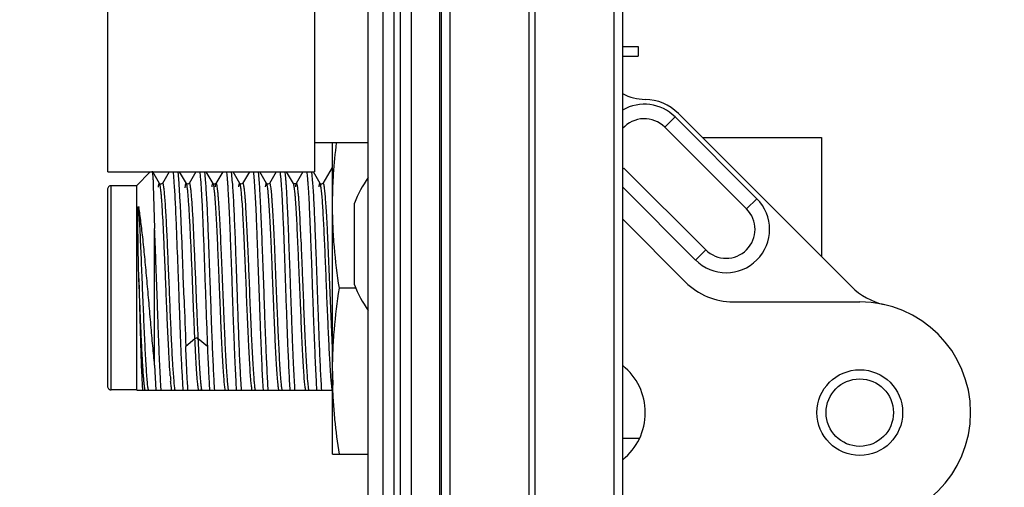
# Model space of a CAD drawing. Header units: inches. Extents: x 0.2 to 16.8, y 0.2 to 10.8.
# Tile 15 of 20: x 10.207 to 11.229, y 6.556 to 7.041. Entities that reach past the tile are written whole.
import ezdxf

# ---------------------------------------------------------------- set-up
doc = ezdxf.new("R2010")
doc.units = ezdxf.units.IN
doc.header["$LTSCALE"] = 0.935
doc.header["$MEASUREMENT"] = 0
doc.layers.get('0').update_dxf_attribs({"linetype": 'CONTINUOUS'})
doc.layers.add('DIMENSIONS', color=7, linetype='CONTINUOUS')
doc.styles.get("Standard").update_dxf_attribs({"font": 'txt', "width": 0.8})
doc.dimstyles.new('DIMSTYLE_1', dxfattribs={"dimtxt": 0.125, "dimasz": 0.18, "dimexe": 0.18, "dimexo": 0.0625, "dimgap": 0.09, "dimtad": 0, "dimtih": 1, "dimtoh": 1, "dimdec": 3, "dimzin": 4, "dimdsep": 46, "dimtxsty": 'STANDARD', "dimblk": '_FILLED', "dimblk1": '_FILLED', "dimblk2": '_FILLED', "dimcen": 0.09, "dimadec": 0, "dimazin": 0, "dimtp": 0.01, "dimtm": 0.01, "dimtfac": 1, "dimtdec": 3, "dimtofl": 0, "dimtmove": 0, "dimatfit": 3, "dimldrblk": '_FILLED', "dimfxl": 1, "dimtolj": 1, "dimtzin": 4, "dimarcsym": 0})
doc.dimstyles.new('DIMSTYLE_2', dxfattribs={"dimtxt": 0.125, "dimasz": 0.18, "dimexe": 0.18, "dimexo": 0.0625, "dimgap": 0.09, "dimtad": 0, "dimtih": 1, "dimtoh": 1, "dimdec": 3, "dimzin": 4, "dimdsep": 46, "dimtxsty": 'STANDARD', "dimblk": '_FILLED', "dimblk1": '_FILLED', "dimblk2": '_FILLED', "dimcen": 0.09, "dimadec": 0, "dimazin": 0, "dimtp": 0.01, "dimtm": 0.01, "dimtfac": 1, "dimtdec": 3, "dimtofl": 0, "dimtmove": 0, "dimatfit": 3, "dimldrblk": '_FILLED', "dimfxl": 1, "dimtolj": 1, "dimtzin": 4, "dimarcsym": 0})

# ---------------------------------------------------------------- blocks, each defined once
blk = doc.blocks.new('*D24')
at = {"layer": 'DIMENSIONS', "color": 2, "linetype": 'CONTINUOUS'}
blk.add_line((9.4521, 6.3211), (9.4521, 8.8546), dxfattribs=at)
at = {"layer": 'DIMENSIONS', "color": 2, "linetype": 'CONTINUOUS', "insert": (9.3896, 8.9171), "char_height": 0.125, "width": 1.325, "attachment_point": 1, "rotation": 90, "line_spacing_factor": 0.9}
blk.add_mtext('1.231{\\Ftxt.shx;\\W1.000000;\\H0.125000; }[31.28]', dxfattribs=at)
blk = doc.blocks.new('_FILLED')
at = {"color": 0, "linetype": 'BYBLOCK'}
blk.add_solid([(0, 0), (-1, 0.1736), (-1, -0.1736)], dxfattribs=at)
blk = doc.blocks.new('*D28')
at = {"layer": 'DIMENSIONS', "color": 2, "linetype": 'CONTINUOUS'}
for p, q in [((10.6921, 8.4171), (12.3417, 8.4171)), ((12.2167, 8.4171), (12.2167, 6.0086)), ((12.2167, 3.3501), (12.2167, 5.7586)), ((10.6921, 3.3501), (12.3417, 3.3501))]:
    blk.add_line(p, q, dxfattribs=at)
at = {"layer": 'DIMENSIONS', "color": 2, "linetype": 'CONTINUOUS', "xscale": 0.18, "yscale": 0.18, "zscale": 0.18}
for p, rotation in [((12.2167, 8.4171), 90), ((12.2167, 3.3501), 270)]:
    blk.add_blockref('_FILLED', p, dxfattribs=dict(at, rotation=rotation))
at = {"layer": 'DIMENSIONS', "color": 2, "linetype": 'CONTINUOUS', "insert": (12.2167, 5.9461), "char_height": 0.125, "width": 1.325, "attachment_point": 2, "line_spacing_factor": 0.9}
blk.add_mtext('5.067{\\Ftxt.shx;\\W1.000000;\\H0.125000; }[128.7]', dxfattribs=at)

msp = doc.modelspace()

# ---------------------------------------------------------------- linework, layer by layer
at = {"color": 9, "linetype": 'CONTINUOUS'}
for p, q in [((10.5956, 3.3501), (10.5956, 8.4171)), ((10.6016, 8.4171), (10.6016, 3.3501)), ((10.6136, 3.3501), (10.6136, 8.4171)), ((10.6428, 3.8151), (10.6428, 7.9556)), ((10.6535, 3.8851), (10.6535, 7.8851)), ((10.7354, 7.8851), (10.7354, 3.8851)), ((10.7417, 3.8851), (10.7417, 7.8851)), ((10.8236, 7.8851), (10.8236, 3.8851)), ((10.8763, 6.9298), (10.8869, 6.9404)), ((10.8326, 6.8861), (10.8339, 6.8874)), ((10.302, 6.6571), (10.302, 6.8691)), ((10.9718, 6.8556), (10.9612, 6.845)), ((10.9188, 6.8025), (10.9081, 6.7919)), ((10.3888, 6.7102), (10.3793, 6.7022)), ((10.4017, 6.7022), (10.3923, 6.7102))]:
    msp.add_line(p, q, dxfattribs=at)
at = {"color": 7, "linetype": 'CONTINUOUS'}
for p, q in [((10.5686, 3.3621), (10.5686, 8.4071)), ((10.5836, 8.3871), (10.5836, 3.3821)), ((10.6446, 3.8851), (10.6446, 7.8851)), ((10.8326, 3.8851), (10.8326, 7.8851)), ((10.2986, 6.8836), (10.2986, 7.1336)), ((10.513, 7.1336), (10.513, 6.8836)), ((10.8326, 7.0136), (10.8486, 7.0136)), ((10.8486, 7.0136), (10.8486, 7.0036)), ((10.8326, 7.0036), (10.8486, 7.0036)), ((10.8869, 6.9404), (10.9718, 6.8556)), ((11.0699, 6.7645), (10.8905, 6.944)), ((10.8763, 6.9298), (10.9612, 6.845)), ((10.9153, 6.9191), (11.039, 6.9191)), ((11.039, 6.9191), (11.039, 6.7954)), ((10.5686, 6.9136), (10.513, 6.9136)), ((10.5316, 6.5906), (10.5316, 6.9136)), ((10.5312, 6.8879), (10.5216, 6.8714)), ((10.5312, 6.8879), (10.5314, 6.8881)), ((10.9188, 6.8025), (10.8339, 6.8874)), ((10.2986, 6.8836), (10.513, 6.8836)), ((10.3425, 6.8836), (10.328, 6.8691)), ((10.3521, 6.8714), (10.3451, 6.8836)), ((10.362, 6.8836), (10.355, 6.8714)), ((10.3724, 6.8716), (10.3713, 6.8837)), ((10.3799, 6.8714), (10.3729, 6.8836)), ((10.3898, 6.8836), (10.3828, 6.8714)), ((10.4002, 6.8717), (10.3991, 6.8837)), ((10.4077, 6.8714), (10.4006, 6.8836)), ((10.4176, 6.8836), (10.4105, 6.8714)), ((10.4279, 6.8717), (10.4268, 6.8837)), ((10.4354, 6.8714), (10.4284, 6.8836)), ((10.4454, 6.8836), (10.4383, 6.8714)), ((10.4557, 6.8717), (10.4546, 6.8837)), ((10.4632, 6.8714), (10.4562, 6.8836)), ((10.4731, 6.8836), (10.4661, 6.8714)), ((10.491, 6.8714), (10.4839, 6.8836)), ((10.5009, 6.8836), (10.4938, 6.8714)), ((10.5112, 6.8717), (10.5102, 6.8835)), ((10.5188, 6.8714), (10.5117, 6.8836)), ((10.328, 6.8691), (10.302, 6.8691)), ((10.328, 6.8691), (10.328, 6.6571)), ((10.3456, 6.8697), (10.347, 6.8246)), ((10.3522, 6.8713), (10.3521, 6.8714)), ((10.3521, 6.8714), (10.3521, 6.8714)), ((10.3528, 6.8708), (10.3522, 6.8713)), ((10.355, 6.8714), (10.355, 6.8714)), ((10.3725, 6.8711), (10.3724, 6.8716)), ((10.3736, 6.852), (10.3725, 6.8711)), ((10.3799, 6.8714), (10.3799, 6.8714)), ((10.3806, 6.8688), (10.3799, 6.8714)), ((10.3828, 6.8714), (10.3828, 6.8714)), ((10.4002, 6.8711), (10.4002, 6.8717)), ((10.4077, 6.8713), (10.4077, 6.8714)), ((10.4077, 6.8714), (10.4077, 6.8714)), ((10.4084, 6.8708), (10.4077, 6.8713)), ((10.4105, 6.8714), (10.4105, 6.8714)), ((10.428, 6.8711), (10.4279, 6.8717)), ((10.4355, 6.8714), (10.4354, 6.8714)), ((10.4354, 6.8714), (10.4354, 6.8714)), ((10.4361, 6.8709), (10.4355, 6.8714)), ((10.4383, 6.8715), (10.4383, 6.8714)), ((10.4557, 6.8711), (10.4557, 6.8717)), ((10.4633, 6.8713), (10.4632, 6.8714)), ((10.4632, 6.8714), (10.4632, 6.8714)), ((10.4639, 6.8708), (10.4633, 6.8713)), ((10.4661, 6.8714), (10.4661, 6.8714)), ((10.491, 6.8713), (10.491, 6.8714)), ((10.4911, 6.8712), (10.491, 6.8713)), ((10.4939, 6.8714), (10.4938, 6.8714)), ((10.5113, 6.8711), (10.5112, 6.8717)), ((10.5188, 6.8713), (10.5188, 6.8714)), ((10.5188, 6.8714), (10.5188, 6.8714)), ((10.5195, 6.8708), (10.5188, 6.8713)), ((10.5216, 6.8714), (10.5216, 6.8714)), ((10.9081, 6.7919), (10.8326, 6.8675)), ((10.298, 6.8651), (10.298, 6.6611)), ((10.3682, 6.8523), (10.3684, 6.8492)), ((10.3737, 6.8494), (10.3736, 6.852)), ((10.5542, 6.7662), (10.5542, 6.851)), ((10.347, 6.6829), (10.347, 6.8246)), ((10.8978, 6.7691), (10.8326, 6.8343)), ((10.5266, 6.8153), (10.5263, 6.8219)), ((10.5316, 6.7005), (10.5266, 6.8153)), ((10.3713, 6.7751), (10.3714, 6.7732)), ((10.3714, 6.7732), (10.3716, 6.7654)), ((10.3775, 6.7512), (10.3766, 6.7753)), ((10.3716, 6.7654), (10.3721, 6.7531)), ((10.3721, 6.7531), (10.3721, 6.7511)), ((10.5558, 6.7626), (10.5387, 6.7626)), ((10.9473, 6.7486), (11.0786, 6.7486)), ((10.4849, 6.7058), (10.485, 6.7032)), ((10.347, 6.6829), (10.3484, 6.6568)), ((10.3671, 6.6664), (10.3659, 6.6828)), ((10.5303, 6.6663), (10.5291, 6.6827)), ((10.3751, 6.6772), (10.3762, 6.6572)), ((10.4238, 6.657), (10.4226, 6.6664)), ((10.5071, 6.657), (10.5059, 6.6665)), ((10.328, 6.6571), (10.302, 6.6571)), ((10.3284, 6.6568), (10.5314, 6.6568)), ((10.3762, 6.6572), (10.3762, 6.6568)), ((10.4317, 6.6571), (10.4318, 6.6568)), ((10.4595, 6.6572), (10.4595, 6.6568)), ((10.515, 6.6571), (10.5151, 6.6568)), ((10.8326, 6.6071), (10.8501, 6.6071)), ((10.5316, 6.5906), (10.5686, 6.5906))]:
    msp.add_line(p, q, dxfattribs=at)
for points in [[(10.355, 6.8714), (10.3549, 6.8713), (10.3535, 6.8707), (10.3528, 6.8708)], [(10.3828, 6.8714), (10.3827, 6.8714), (10.3817, 6.8707), (10.38, 6.8712), (10.3799, 6.8714)], [(10.4105, 6.8714), (10.4104, 6.8712), (10.409, 6.8706), (10.4084, 6.8708)], [(10.4383, 6.8715), (10.4382, 6.8713), (10.4367, 6.8707), (10.4361, 6.8709)], [(10.4661, 6.8714), (10.466, 6.8712), (10.4646, 6.8706), (10.4639, 6.8708)], [(10.4939, 6.8714), (10.4936, 6.8711), (10.4915, 6.8709), (10.4911, 6.8712)], [(10.5216, 6.8714), (10.5216, 6.8713), (10.5202, 6.8707), (10.5195, 6.8708)]]:
    msp.add_lwpolyline(points, dxfattribs=at)
for radius in [0.0445, 0.035]:
    msp.add_circle((11.0786, 6.6336), radius, dxfattribs=at)
for centre, radius, start, end in [((10.8566, 7.0086), 0.05, 241.3093, 269.1609), ((10.8551, 6.9086), 0.05, 45, 89.1609), ((10.8551, 6.9086), 0.045, 45, 120.0582), ((10.8551, 6.9086), 0.03, 45, 138.7383), ((10.6645, 6.8086), 0.1181, 144.3567, 158.9605), ((10.302, 6.8651), 0.004, 90, 180.0001), ((10.94, 6.8238), 0.045, 225, 45), ((10.94, 6.8238), 0.03, 225, 45), ((8.3561, 6.7175), 2.1728, 2.7554, 3.1962), ((7.2084, 6.6694), 3.1515, 2.6595, 2.8404), ((10.6645, 6.8086), 0.1181, 201.0395, 215.6742), ((10.9473, 6.8186), 0.07, 225, 270), ((11.1194, 6.814), 0.07, 225, 257.2563), ((20.5932, 7.1077), 10.2219, 181.99889, 182.2733), ((11.0786, 6.6336), 0.115, 270, 90), ((10.7936, 6.6336), 0.0625, 308.6245, 51.3755), ((10.7254, 6.6987), 0.3632, 184.2261, 185.1045), ((11.0155, 6.6766), 0.4839, 180.0022, 181.7001), ((10.302, 6.6611), 0.004, 179.9999, 270), ((10.3938, 6.6619), 0.026, 190.7527, 191.3401), ((10.3643, 6.6628), 0.0307, 348.9262, 350.1323), ((10.4491, 6.6618), 0.0258, 190.6814, 191.2717), ((10.4772, 6.662), 0.0261, 190.8596, 191.4191), ((10.5035, 6.6617), 0.0246, 190.8756, 191.4892), ((10.5331, 6.662), 0.0265, 190.6901, 191.2563)]:
    msp.add_arc(centre, radius, start, end, dxfattribs=at)
at = {"color": 9, "linetype": 'CONTINUOUS'}
for centre, radius, start, end in [((10.3671, 6.6628), 0.0306, 189.8893, 190.8741), ((10.3621, 6.6618), 0.0255, 190.8804, 191.3727), ((10.3755, 6.6637), 0.0356, 189.4361, 190.3153), ((10.3699, 6.6626), 0.03, 190.3206, 190.761), ((10.3656, 6.6618), 0.0256, 190.7528, 191.3804), ((10.4207, 6.6618), 0.0252, 190.8494, 191.5436)]:
    msp.add_arc(centre, radius, start, end, dxfattribs=at)
at = {"color": 7, "linetype": 'CONTINUOUS'}
for points, knots in [([(10.5316, 6.8486), (10.5316, 6.854), (10.5318, 6.8649), (10.5329, 6.8866), (10.5344, 6.9028), (10.5358, 6.9136)], [0, 0, 0, 0, 0.249853, 0.499776, 1, 1, 1, 1]), ([(10.3445, 6.8842), (10.3445, 6.8839), (10.3446, 6.8832), (10.3448, 6.8815), (10.3451, 6.8787), (10.3453, 6.8746), (10.3455, 6.8715), (10.3456, 6.8697)], [0, 0, 0, 0, 0.060863, 0.140466, 0.355436, 0.642852, 1, 1, 1, 1]), ([(10.366, 6.8837), (10.3661, 6.8829), (10.3663, 6.8812), (10.3667, 6.8771), (10.3671, 6.8709), (10.3677, 6.8622), (10.368, 6.8558), (10.3682, 6.8523)], [0, 0, 0, 0, 0.074816, 0.164804, 0.388845, 0.668796, 1, 1, 1, 1]), ([(10.3937, 6.8837), (10.3938, 6.883), (10.394, 6.8815), (10.3944, 6.878), (10.3948, 6.8728), (10.3953, 6.8654), (10.3958, 6.8567), (10.3963, 6.8468), (10.3968, 6.8359), (10.3973, 6.824), (10.3979, 6.8067), (10.3988, 6.7841), (10.3997, 6.7563), (10.4007, 6.7289), (10.4014, 6.7109), (10.4017, 6.7022)], [0, 0, 0, 0, 0.011405, 0.024891, 0.057927, 0.098726, 0.14676, 0.201424, 0.262024, 0.327774, 0.397847, 0.547306, 0.702745, 0.856286, 1, 1, 1, 1]), ([(10.4215, 6.8837), (10.4216, 6.8828), (10.4219, 6.8808), (10.4222, 6.8775), (10.4225, 6.8736), (10.4229, 6.8673), (10.4235, 6.858), (10.4241, 6.8455), (10.4247, 6.8312), (10.4254, 6.8155), (10.426, 6.7987), (10.4267, 6.7812), (10.4273, 6.7633), (10.4279, 6.7454), (10.4285, 6.7278), (10.4292, 6.711), (10.4298, 6.6953), (10.4304, 6.681), (10.431, 6.6684), (10.4315, 6.6606), (10.4317, 6.6571)], [0, 0, 0, 0, 0.011955, 0.026617, 0.04391, 0.063759, 0.110688, 0.166418, 0.229796, 0.299502, 0.374073, 0.451955, 0.531515, 0.611092, 0.689023, 0.763676, 0.833479, 0.896995, 0.952916, 1, 1, 1, 1]), ([(10.4493, 6.8837), (10.4494, 6.8828), (10.4497, 6.8808), (10.45, 6.8775), (10.4503, 6.8736), (10.4507, 6.8673), (10.4512, 6.858), (10.4519, 6.8455), (10.4525, 6.8313), (10.4531, 6.8156), (10.4537, 6.7988), (10.4544, 6.7813), (10.4551, 6.7634), (10.4557, 6.7455), (10.4563, 6.728), (10.4569, 6.7112), (10.4576, 6.6954), (10.4582, 6.6811), (10.4588, 6.6686), (10.4593, 6.6608), (10.4595, 6.6572)], [0, 0, 0, 0, 0.01195, 0.026601, 0.043882, 0.063715, 0.110612, 0.166306, 0.229643, 0.299304, 0.373832, 0.451678, 0.531211, 0.610773, 0.688704, 0.763376, 0.833221, 0.896801, 0.952808, 1, 1, 1, 1]), ([(10.477, 6.8837), (10.4772, 6.8822), (10.4776, 6.8788), (10.4781, 6.873), (10.4786, 6.8659), (10.4791, 6.8574), (10.4795, 6.8478), (10.4802, 6.833), (10.4809, 6.8171), (10.4815, 6.8003), (10.482, 6.7868), (10.4824, 6.7731), (10.4829, 6.7593), (10.4834, 6.7455), (10.4841, 6.7277), (10.4846, 6.7145), (10.4849, 6.7058)], [0, 0, 0, 0, 0.02485, 0.05772, 0.098241, 0.145911, 0.200153, 0.260308, 0.395289, 0.468452, 0.54421, 0.621624, 0.699736, 0.777583, 0.854204, 1, 1, 1, 1]), ([(10.4926, 6.6568), (10.4924, 6.6603), (10.492, 6.6681), (10.4913, 6.6806), (10.4907, 6.6949), (10.49, 6.7106), (10.4894, 6.7274), (10.4888, 6.745), (10.4881, 6.7629), (10.4873, 6.7865), (10.4865, 6.8094), (10.4856, 6.831), (10.485, 6.8433), (10.4846, 6.8523), (10.4843, 6.8584), (10.484, 6.864), (10.4837, 6.8691), (10.4834, 6.8736), (10.483, 6.8775), (10.4827, 6.8808), (10.4825, 6.8828), (10.4824, 6.8837)], [0, 0, 0, 0, 0.046819, 0.10254, 0.16591, 0.235616, 0.310222, 0.38815, 0.467762, 0.547388, 0.700029, 0.769842, 0.833327, 0.862277, 0.889151, 0.913817, 0.936151, 0.956028, 0.973348, 0.988031, 1, 1, 1, 1]), ([(10.5049, 6.8832), (10.505, 6.8822), (10.5052, 6.8802), (10.5055, 6.8768), (10.5058, 6.8728), (10.5063, 6.8663), (10.5069, 6.857), (10.5075, 6.8444), (10.5081, 6.8301), (10.5087, 6.8144), (10.5094, 6.7977), (10.51, 6.7802), (10.5106, 6.7624), (10.5112, 6.7446), (10.5119, 6.7272), (10.5125, 6.7105), (10.5132, 6.695), (10.5138, 6.6808), (10.5144, 6.6683), (10.5148, 6.6606), (10.515, 6.6571)], [0, 0, 0, 0, 0.012476, 0.027614, 0.045341, 0.065581, 0.113148, 0.169327, 0.232966, 0.302761, 0.377265, 0.454949, 0.534202, 0.613394, 0.690891, 0.765092, 0.834455, 0.897573, 0.95316, 1, 1, 1, 1]), ([(10.3521, 6.8714), (10.3521, 6.8715), (10.3521, 6.8716), (10.352, 6.8716), (10.3519, 6.8717), (10.3517, 6.8717), (10.3517, 6.8716), (10.3515, 6.8714), (10.3514, 6.871), (10.3512, 6.8705), (10.351, 6.8697), (10.3508, 6.8688), (10.3507, 6.8681), (10.3506, 6.8677)], [0, 0, 0, 0, 0.034024, 0.060367, 0.081545, 0.102044, 0.126703, 0.158502, 0.248324, 0.376423, 0.544123, 0.751918, 1, 1, 1, 1]), ([(10.353, 6.8679), (10.3529, 6.8684), (10.3528, 6.8691), (10.3526, 6.8701), (10.3524, 6.8708), (10.3522, 6.8712), (10.3522, 6.8714)], [0, 0, 0, 0, 0.350745, 0.634269, 0.850256, 1, 1, 1, 1]), ([(10.3561, 6.8256), (10.3558, 6.8304), (10.3555, 6.8373), (10.3549, 6.8461), (10.3546, 6.8519), (10.3542, 6.8569), (10.3538, 6.8612), (10.3534, 6.8648), (10.3531, 6.867), (10.353, 6.8679)], [0, 0, 0, 0, 0.339399, 0.489385, 0.624702, 0.744213, 0.846975, 0.932409, 1, 1, 1, 1]), ([(10.3565, 6.8678), (10.3564, 6.8682), (10.3563, 6.8689), (10.3561, 6.8698), (10.356, 6.8705), (10.3558, 6.8711), (10.3556, 6.8714), (10.3555, 6.8716), (10.3554, 6.8717), (10.3553, 6.8717), (10.3552, 6.8716), (10.3551, 6.8716), (10.355, 6.8715), (10.355, 6.8714)], [0, 0, 0, 0, 0.246941, 0.454406, 0.622232, 0.750567, 0.840433, 0.872176, 0.896837, 0.917506, 0.939018, 0.965716, 1, 1, 1, 1]), ([(10.3659, 6.6828), (10.3657, 6.6863), (10.3653, 6.6937), (10.3645, 6.7098), (10.3635, 6.732), (10.3624, 6.7598), (10.3612, 6.7879), (10.3603, 6.8106), (10.3595, 6.8273), (10.3589, 6.8383), (10.3583, 6.8479), (10.3577, 6.8561), (10.3572, 6.8618), (10.3568, 6.8656), (10.3566, 6.8671), (10.3565, 6.8678)], [0, 0, 0, 0, 0.056465, 0.119676, 0.261586, 0.415668, 0.571021, 0.716652, 0.782567, 0.842238, 0.894687, 0.938989, 0.974269, 0.988351, 1, 1, 1, 1]), ([(10.3799, 6.8714), (10.3799, 6.8715), (10.3798, 6.8716), (10.3797, 6.8717), (10.3796, 6.8717), (10.3795, 6.8716), (10.3794, 6.8715), (10.3793, 6.8714), (10.3792, 6.8712), (10.3791, 6.8709), (10.379, 6.8706), (10.3788, 6.8701), (10.3787, 6.8693), (10.3785, 6.8681), (10.3783, 6.8673), (10.3783, 6.8669)], [0, 0, 0, 0, 0.030811, 0.054116, 0.072878, 0.092306, 0.117143, 0.149822, 0.191386, 0.242311, 0.302831, 0.373066, 0.542867, 0.751877, 1, 1, 1, 1]), ([(10.3888, 6.7102), (10.3884, 6.7179), (10.3877, 6.7339), (10.3867, 6.7582), (10.3858, 6.7827), (10.3848, 6.8062), (10.3839, 6.8246), (10.3832, 6.8378), (10.3827, 6.8463), (10.3822, 6.8537), (10.3817, 6.8599), (10.3813, 6.8643), (10.3809, 6.8671), (10.3807, 6.8683), (10.3806, 6.8688)], [0, 0, 0, 0, 0.145881, 0.301666, 0.459154, 0.609924, 0.746009, 0.806231, 0.860119, 0.907027, 0.946328, 0.977429, 0.989793, 1, 1, 1, 1]), ([(10.4093, 6.6568), (10.4091, 6.6599), (10.4087, 6.6666), (10.4082, 6.6775), (10.4076, 6.6898), (10.407, 6.7033), (10.4064, 6.7178), (10.4057, 6.7383), (10.405, 6.7594), (10.4042, 6.7807), (10.4036, 6.7963), (10.4031, 6.8114), (10.4025, 6.8257), (10.402, 6.839), (10.4014, 6.851), (10.4008, 6.8616), (10.4004, 6.8681), (10.4002, 6.8711)], [0, 0, 0, 0, 0.043496, 0.094527, 0.152179, 0.215488, 0.283448, 0.354924, 0.50366, 0.578459, 0.651898, 0.722757, 0.789875, 0.85213, 0.908511, 0.958065, 1, 1, 1, 1]), ([(10.4077, 6.8714), (10.4076, 6.8714), (10.4076, 6.8715), (10.4075, 6.8716), (10.4074, 6.8716), (10.4073, 6.8716), (10.4072, 6.8715), (10.4071, 6.8714), (10.4069, 6.871), (10.4067, 6.8705), (10.4065, 6.8698), (10.4064, 6.8689), (10.4063, 6.8682), (10.4062, 6.8678)], [0, 0, 0, 0, 0.03492, 0.062168, 0.084065, 0.104826, 0.129274, 0.160585, 0.249142, 0.376094, 0.543105, 0.750932, 1, 1, 1, 1]), ([(10.4086, 6.8678), (10.4085, 6.8682), (10.4084, 6.869), (10.4082, 6.87), (10.4079, 6.8708), (10.4078, 6.8712), (10.4077, 6.8714)], [0, 0, 0, 0, 0.351544, 0.634788, 0.850365, 1, 1, 1, 1]), ([(10.4192, 6.6664), (10.4189, 6.6692), (10.4184, 6.6755), (10.4178, 6.6859), (10.4171, 6.698), (10.4165, 6.7116), (10.4158, 6.7263), (10.415, 6.7473), (10.4141, 6.7687), (10.4132, 6.79), (10.4126, 6.8053), (10.4119, 6.8197), (10.4113, 6.8327), (10.4106, 6.8442), (10.41, 6.8528), (10.4096, 6.8586), (10.4093, 6.8622), (10.4089, 6.8652), (10.4087, 6.867), (10.4086, 6.8678)], [0, 0, 0, 0, 0.042059, 0.093851, 0.154467, 0.222479, 0.29621, 0.373985, 0.534889, 0.614475, 0.69107, 0.762865, 0.828174, 0.885722, 0.934318, 0.954888, 0.972777, 0.987841, 1, 1, 1, 1]), ([(10.4105, 6.8714), (10.4104, 6.8712), (10.4103, 6.8708), (10.4101, 6.87), (10.4099, 6.869), (10.4097, 6.8682), (10.4097, 6.8678)], [0, 0, 0, 0, 0.149082, 0.364253, 0.64757, 1, 1, 1, 1]), ([(10.412, 6.8678), (10.412, 6.8682), (10.4119, 6.8688), (10.4117, 6.8698), (10.4115, 6.8705), (10.4113, 6.871), (10.4112, 6.8714), (10.411, 6.8715), (10.4109, 6.8716), (10.4108, 6.8716), (10.4107, 6.8716), (10.4106, 6.8715), (10.4106, 6.8714), (10.4105, 6.8714)], [0, 0, 0, 0, 0.24779, 0.45514, 0.622299, 0.749842, 0.839226, 0.870943, 0.895703, 0.916571, 0.938341, 0.96534, 1, 1, 1, 1]), ([(10.4226, 6.6664), (10.4224, 6.6692), (10.4219, 6.6755), (10.4213, 6.6859), (10.4206, 6.698), (10.42, 6.7116), (10.4193, 6.7263), (10.4184, 6.7473), (10.4176, 6.7687), (10.4167, 6.79), (10.416, 6.8053), (10.4154, 6.8197), (10.4147, 6.8327), (10.4141, 6.8442), (10.4135, 6.8527), (10.413, 6.8586), (10.4127, 6.8622), (10.4124, 6.8652), (10.4121, 6.867), (10.412, 6.8678)], [0, 0, 0, 0, 0.042059, 0.093852, 0.154467, 0.222478, 0.296209, 0.373983, 0.534885, 0.61447, 0.691065, 0.762859, 0.828169, 0.885717, 0.934314, 0.954885, 0.972775, 0.98784, 1, 1, 1, 1]), ([(10.4371, 6.6568), (10.4367, 6.6635), (10.436, 6.6744), (10.4353, 6.6898), (10.4346, 6.7084), (10.4336, 6.7335), (10.4327, 6.7595), (10.432, 6.7807), (10.4314, 6.7964), (10.4309, 6.8115), (10.4303, 6.8258), (10.4297, 6.8391), (10.4292, 6.8511), (10.4286, 6.8616), (10.4282, 6.8681), (10.428, 6.8711)], [0, 0, 0, 0, 0.09455, 0.152214, 0.215536, 0.355006, 0.503769, 0.578576, 0.652019, 0.722877, 0.789987, 0.852225, 0.90858, 0.958102, 1, 1, 1, 1]), ([(10.4354, 6.8714), (10.4354, 6.8715), (10.4354, 6.8716), (10.4353, 6.8716), (10.4352, 6.8717), (10.4351, 6.8717), (10.435, 6.8716), (10.4348, 6.8714), (10.4347, 6.8711), (10.4345, 6.8705), (10.4343, 6.8698), (10.4341, 6.8688), (10.434, 6.8682), (10.434, 6.8678)], [0, 0, 0, 0, 0.034277, 0.060815, 0.082077, 0.102651, 0.127528, 0.159694, 0.250475, 0.379412, 0.547347, 0.754301, 1, 1, 1, 1]), ([(10.4363, 6.8678), (10.4363, 6.8682), (10.4361, 6.869), (10.4359, 6.87), (10.4357, 6.8707), (10.4356, 6.8712), (10.4355, 6.8713), (10.4354, 6.8714)], [0, 0, 0, 0, 0.351008, 0.634815, 0.850888, 0.933676, 1, 1, 1, 1]), ([(10.4469, 6.6664), (10.4467, 6.6692), (10.4462, 6.6755), (10.4456, 6.6859), (10.4449, 6.6981), (10.4443, 6.7116), (10.4436, 6.7264), (10.4427, 6.7474), (10.4419, 6.7687), (10.441, 6.79), (10.4403, 6.8053), (10.4397, 6.8197), (10.439, 6.8328), (10.4384, 6.8443), (10.4378, 6.8528), (10.4373, 6.8586), (10.437, 6.8621), (10.4367, 6.8652), (10.4365, 6.867), (10.4363, 6.8678)], [0, 0, 0, 0, 0.042182, 0.094225, 0.154858, 0.222737, 0.296392, 0.374214, 0.535256, 0.614792, 0.691257, 0.762991, 0.828424, 0.886086, 0.93461, 0.955047, 0.972787, 0.987785, 1, 1, 1, 1]), ([(10.4398, 6.8678), (10.4397, 6.8681), (10.4396, 6.8688), (10.4394, 6.8697), (10.4393, 6.8705), (10.4391, 6.871), (10.439, 6.8713), (10.4389, 6.8715), (10.4388, 6.8716), (10.4387, 6.8717), (10.4386, 6.8717), (10.4385, 6.8717), (10.4384, 6.8716), (10.4384, 6.8715), (10.4383, 6.8714)], [0, 0, 0, 0, 0.245289, 0.452135, 0.620215, 0.749492, 0.799795, 0.840847, 0.873235, 0.898271, 0.918848, 0.939909, 0.966114, 1, 1, 1, 1]), ([(10.4504, 6.6664), (10.4502, 6.6692), (10.4497, 6.6756), (10.449, 6.6859), (10.4484, 6.6981), (10.4477, 6.7116), (10.4471, 6.7264), (10.4462, 6.7474), (10.4453, 6.7687), (10.4445, 6.79), (10.4438, 6.8053), (10.4431, 6.8197), (10.4425, 6.8328), (10.4418, 6.8443), (10.4413, 6.8528), (10.4408, 6.8586), (10.4405, 6.8621), (10.4402, 6.8651), (10.4399, 6.867), (10.4398, 6.8678)], [0, 0, 0, 0, 0.042198, 0.094245, 0.154884, 0.222765, 0.29642, 0.374238, 0.535268, 0.614797, 0.691255, 0.762984, 0.828413, 0.886074, 0.934599, 0.955037, 0.97278, 0.987781, 1, 1, 1, 1]), ([(10.4649, 6.6568), (10.4647, 6.6599), (10.4643, 6.6666), (10.4637, 6.6775), (10.4631, 6.6898), (10.4625, 6.7058), (10.4618, 6.7216), (10.4613, 6.7368), (10.4609, 6.7487), (10.4605, 6.7607), (10.4599, 6.7766), (10.4592, 6.7961), (10.4583, 6.8183), (10.4575, 6.8385), (10.4567, 6.8558), (10.4561, 6.8664), (10.4557, 6.8711)], [0, 0, 0, 0, 0.043497, 0.094527, 0.152175, 0.215481, 0.31881, 0.373194, 0.428723, 0.484878, 0.541136, 0.651881, 0.756839, 0.852114, 0.934181, 1, 1, 1, 1]), ([(10.4632, 6.8714), (10.4632, 6.8714), (10.4631, 6.8715), (10.463, 6.8716), (10.4629, 6.8716), (10.4628, 6.8716), (10.4627, 6.8715), (10.4626, 6.8714), (10.4624, 6.871), (10.4623, 6.8705), (10.4621, 6.8697), (10.4619, 6.8688), (10.4618, 6.8681), (10.4617, 6.8678)], [0, 0, 0, 0, 0.034738, 0.061734, 0.083442, 0.104243, 0.128981, 0.160724, 0.250254, 0.377969, 0.545229, 0.752517, 1, 1, 1, 1]), ([(10.4641, 6.8678), (10.464, 6.8682), (10.4639, 6.869), (10.4637, 6.87), (10.4635, 6.8708), (10.4633, 6.8712), (10.4632, 6.8714)], [0, 0, 0, 0, 0.352879, 0.636299, 0.851268, 1, 1, 1, 1]), ([(10.4747, 6.6663), (10.4745, 6.6691), (10.474, 6.6754), (10.4734, 6.6857), (10.4727, 6.6978), (10.472, 6.7114), (10.4714, 6.7261), (10.4705, 6.7472), (10.4696, 6.7686), (10.4688, 6.7899), (10.4681, 6.8052), (10.4675, 6.8196), (10.4668, 6.8327), (10.4661, 6.8442), (10.4656, 6.8527), (10.4651, 6.8585), (10.4648, 6.8621), (10.4645, 6.8652), (10.4642, 6.867), (10.4641, 6.8678)], [0, 0, 0, 0, 0.042062, 0.09381, 0.154175, 0.222015, 0.295742, 0.37358, 0.534493, 0.614034, 0.690637, 0.76256, 0.828062, 0.885586, 0.934066, 0.954609, 0.972525, 0.987694, 1, 1, 1, 1]), ([(10.4676, 6.8678), (10.4675, 6.8682), (10.4674, 6.8689), (10.4672, 6.8698), (10.467, 6.8705), (10.4669, 6.871), (10.4667, 6.8714), (10.4666, 6.8716), (10.4665, 6.8716), (10.4664, 6.8716), (10.4663, 6.8716), (10.4662, 6.8715), (10.4661, 6.8714), (10.4661, 6.8714)], [0, 0, 0, 0, 0.249403, 0.457458, 0.624577, 0.751588, 0.840213, 0.871564, 0.896037, 0.916753, 0.938489, 0.965461, 1, 1, 1, 1]), ([(10.4782, 6.6663), (10.4779, 6.6691), (10.4775, 6.6754), (10.4768, 6.6857), (10.4762, 6.6978), (10.4755, 6.7114), (10.4749, 6.7261), (10.474, 6.7472), (10.4731, 6.7686), (10.4722, 6.7899), (10.4716, 6.8052), (10.4709, 6.8196), (10.4703, 6.8327), (10.4696, 6.8442), (10.469, 6.8527), (10.4686, 6.8585), (10.4683, 6.8621), (10.4679, 6.8652), (10.4677, 6.867), (10.4676, 6.8678)], [0, 0, 0, 0, 0.042064, 0.093813, 0.154177, 0.222016, 0.29574, 0.373575, 0.534482, 0.614021, 0.690621, 0.762543, 0.828046, 0.885572, 0.934055, 0.9546, 0.972518, 0.98769, 1, 1, 1, 1]), ([(10.4938, 6.8714), (10.4937, 6.8712), (10.4936, 6.8708), (10.4934, 6.8701), (10.4932, 6.8692), (10.4931, 6.8684), (10.493, 6.868)], [0, 0, 0, 0, 0.150261, 0.366085, 0.649472, 1, 1, 1, 1]), ([(10.4954, 6.8676), (10.4953, 6.868), (10.4952, 6.8687), (10.495, 6.8696), (10.4948, 6.8704), (10.4947, 6.8709), (10.4945, 6.8713), (10.4944, 6.8714), (10.4943, 6.8716), (10.4942, 6.8716), (10.4941, 6.8717), (10.494, 6.8716), (10.4939, 6.8715), (10.4939, 6.8715), (10.4939, 6.8714)], [0, 0, 0, 0, 0.247046, 0.454538, 0.622487, 0.751192, 0.80115, 0.841873, 0.873989, 0.898841, 0.919311, 0.940241, 0.966261, 1, 1, 1, 1]), ([(10.5059, 6.6665), (10.5057, 6.6693), (10.5052, 6.6755), (10.5046, 6.6859), (10.5039, 6.698), (10.503, 6.7167), (10.5019, 6.7422), (10.5009, 6.7684), (10.5, 6.7897), (10.4994, 6.805), (10.4987, 6.8193), (10.498, 6.8324), (10.4974, 6.8439), (10.4968, 6.8524), (10.4964, 6.8583), (10.496, 6.8619), (10.4957, 6.8649), (10.4955, 6.8668), (10.4954, 6.8676)], [0, 0, 0, 0, 0.041925, 0.093755, 0.154352, 0.22217, 0.373222, 0.533946, 0.613456, 0.689958, 0.761666, 0.827109, 0.884944, 0.933833, 0.954506, 0.972461, 0.987636, 1, 1, 1, 1]), ([(10.5204, 6.6568), (10.5202, 6.6599), (10.5198, 6.6666), (10.5192, 6.6775), (10.5187, 6.6898), (10.5181, 6.7033), (10.5175, 6.7178), (10.517, 6.733), (10.5164, 6.7488), (10.5158, 6.7647), (10.5153, 6.7807), (10.5147, 6.7963), (10.5141, 6.8114), (10.5136, 6.8258), (10.513, 6.839), (10.5125, 6.851), (10.5119, 6.8616), (10.5115, 6.8681), (10.5113, 6.8711)], [0, 0, 0, 0, 0.043505, 0.094543, 0.152199, 0.215515, 0.283484, 0.35497, 0.42879, 0.50372, 0.578523, 0.651965, 0.722823, 0.789936, 0.85218, 0.908543, 0.958082, 1, 1, 1, 1]), ([(10.5188, 6.8714), (10.5187, 6.8715), (10.5187, 6.8715), (10.5186, 6.8716), (10.5185, 6.8717), (10.5184, 6.8717), (10.5183, 6.8716), (10.5181, 6.8714), (10.518, 6.8711), (10.5178, 6.8705), (10.5176, 6.8698), (10.5175, 6.8688), (10.5173, 6.8682), (10.5173, 6.8678)], [0, 0, 0, 0, 0.03493, 0.061975, 0.083549, 0.104169, 0.128882, 0.160791, 0.251012, 0.379492, 0.547153, 0.754068, 1, 1, 1, 1]), ([(10.5196, 6.8678), (10.5196, 6.8682), (10.5194, 6.869), (10.5192, 6.87), (10.519, 6.8708), (10.5189, 6.8712), (10.5188, 6.8714)], [0, 0, 0, 0, 0.350536, 0.633875, 0.850007, 1, 1, 1, 1]), ([(10.5291, 6.6827), (10.5289, 6.6862), (10.5285, 6.6936), (10.5277, 6.7097), (10.5267, 6.7318), (10.5255, 6.7597), (10.5246, 6.7834), (10.5238, 6.802), (10.5232, 6.8151), (10.5226, 6.8272), (10.522, 6.8382), (10.5215, 6.8479), (10.5209, 6.856), (10.5204, 6.8618), (10.52, 6.8655), (10.5197, 6.8671), (10.5196, 6.8678)], [0, 0, 0, 0, 0.056353, 0.119371, 0.261249, 0.41534, 0.570757, 0.645426, 0.716376, 0.782409, 0.842235, 0.89465, 0.938851, 0.97416, 0.988297, 1, 1, 1, 1]), ([(10.5231, 6.8678), (10.523, 6.8682), (10.5229, 6.8689), (10.5228, 6.8698), (10.5226, 6.8705), (10.5224, 6.8711), (10.5222, 6.8714), (10.5221, 6.8716), (10.522, 6.8717), (10.5219, 6.8717), (10.5218, 6.8716), (10.5217, 6.8716), (10.5217, 6.8715), (10.5216, 6.8714)], [0, 0, 0, 0, 0.246518, 0.45372, 0.621535, 0.750191, 0.84074, 0.872873, 0.897791, 0.918439, 0.939689, 0.966051, 1, 1, 1, 1]), ([(10.5255, 6.8386), (10.5253, 6.8419), (10.5249, 6.8478), (10.5243, 6.856), (10.5238, 6.8618), (10.5234, 6.8655), (10.5232, 6.8671), (10.5231, 6.8678)], [0, 0, 0, 0, 0.332229, 0.612401, 0.836214, 0.925825, 1, 1, 1, 1]), ([(10.3306, 6.7728), (10.3305, 6.7765), (10.3303, 6.7837), (10.3301, 6.7944), (10.33, 6.8032), (10.3298, 6.81), (10.3298, 6.8149), (10.3297, 6.8197), (10.3297, 6.8236), (10.3296, 6.8266), (10.3296, 6.8288), (10.3296, 6.831), (10.3296, 6.8331), (10.3296, 6.8352), (10.3296, 6.8373), (10.3296, 6.839), (10.3297, 6.8403), (10.3297, 6.8413), (10.3297, 6.8423), (10.3297, 6.8431), (10.3298, 6.8437), (10.3298, 6.8442), (10.3298, 6.8447), (10.3299, 6.8451), (10.3299, 6.8455), (10.3299, 6.8459), (10.3299, 6.8461), (10.33, 6.8463), (10.33, 6.8465), (10.33, 6.8467), (10.33, 6.8468), (10.33, 6.8469), (10.3301, 6.8471), (10.3301, 6.8472), (10.3301, 6.8473), (10.3302, 6.8473), (10.3302, 6.8474), (10.3302, 6.8474), (10.3302, 6.8474), (10.3303, 6.8474), (10.3303, 6.8474), (10.3304, 6.8473), (10.3304, 6.8472), (10.3304, 6.8472), (10.3305, 6.847), (10.3305, 6.8469), (10.3306, 6.8466), (10.3306, 6.8465), (10.3306, 6.8463)], [0, 0, 0, 0, 0.14486, 0.286604, 0.423824, 0.4903, 0.55512, 0.61813, 0.679194, 0.708958, 0.738192, 0.766886, 0.795032, 0.822625, 0.849664, 0.876157, 0.889205, 0.902125, 0.914927, 0.927624, 0.933939, 0.940236, 0.946524, 0.952809, 0.959106, 0.962267, 0.965442, 0.968638, 0.971869, 0.973504, 0.975159, 0.976839, 0.978561, 0.980352, 0.981296, 0.9823, 0.982848, 0.983418, 0.983918, 0.984246, 0.98526, 0.986339, 0.987473, 0.988645, 0.989844, 0.992304, 0.994825, 1, 1, 1, 1]), ([(10.347, 6.6829), (10.3464, 6.6896), (10.345, 6.7034), (10.3431, 6.7249), (10.3412, 6.7474), (10.3391, 6.77), (10.3371, 6.792), (10.3354, 6.8095), (10.3339, 6.8224), (10.3329, 6.8311), (10.3318, 6.839), (10.331, 6.844), (10.3306, 6.8463)], [0, 0, 0, 0, 0.121957, 0.254808, 0.393789, 0.534022, 0.67012, 0.796639, 0.854645, 0.908288, 0.956943, 1, 1, 1, 1]), ([(10.3684, 6.8492), (10.3686, 6.8438), (10.3691, 6.8324), (10.3701, 6.8077), (10.3708, 6.7884), (10.3713, 6.7751)], [0, 0, 0, 0, 0.217981, 0.461851, 1, 1, 1, 1]), ([(10.3766, 6.7753), (10.3762, 6.7886), (10.3755, 6.8079), (10.3745, 6.8326), (10.374, 6.844), (10.3737, 6.8494)], [0, 0, 0, 0, 0.538345, 0.782171, 1, 1, 1, 1]), ([(10.5387, 6.7626), (10.5365, 6.7768), (10.5338, 6.7983), (10.5319, 6.827), (10.5316, 6.8414), (10.5316, 6.8486)], [0, 0, 0, 0, 0.500363, 0.750241, 1, 1, 1, 1]), ([(10.3538, 6.6568), (10.3536, 6.659), (10.3533, 6.6638), (10.3528, 6.6746), (10.352, 6.6899), (10.3512, 6.7102), (10.3504, 6.7324), (10.3496, 6.7557), (10.3487, 6.7793), (10.3479, 6.8023), (10.3473, 6.8173), (10.347, 6.8246)], [0, 0, 0, 0, 0.0404, 0.086211, 0.192294, 0.314535, 0.448383, 0.588996, 0.731254, 0.869921, 1, 1, 1, 1]), ([(10.3632, 6.6719), (10.3629, 6.6761), (10.3623, 6.6854), (10.3615, 6.7006), (10.3607, 6.718), (10.3598, 6.737), (10.359, 6.7569), (10.3582, 6.777), (10.3574, 6.7966), (10.3568, 6.8094), (10.3565, 6.8156)], [0, 0, 0, 0, 0.087841, 0.194759, 0.317165, 0.450664, 0.590622, 0.732132, 0.870186, 1, 1, 1, 1]), ([(10.3306, 6.7728), (10.3309, 6.7606), (10.3315, 6.7371), (10.3323, 6.7087), (10.3329, 6.6883), (10.3334, 6.6757), (10.3338, 6.6666), (10.3341, 6.6605), (10.3343, 6.6579), (10.3343, 6.6568)], [0, 0, 0, 0, 0.315122, 0.607014, 0.734047, 0.8437, 0.933173, 0.96956, 1, 1, 1, 1]), ([(10.5316, 6.6766), (10.5316, 6.6838), (10.5319, 6.6982), (10.5338, 6.7269), (10.5365, 6.7484), (10.5387, 6.7626)], [0, 0, 0, 0, 0.249759, 0.499637, 1, 1, 1, 1]), ([(10.3721, 6.7511), (10.3724, 6.7443), (10.3729, 6.7311), (10.3736, 6.7118), (10.3743, 6.6939), (10.3748, 6.6826), (10.3751, 6.6772)], [0, 0, 0, 0, 0.274916, 0.537916, 0.78179, 1, 1, 1, 1]), ([(10.3816, 6.6568), (10.3814, 6.6598), (10.3808, 6.6685), (10.3801, 6.6836), (10.3796, 6.6957), (10.3793, 6.7022)], [0, 0, 0, 0, 0.202335, 0.569154, 1, 1, 1, 1]), ([(10.4017, 6.7022), (10.4019, 6.6978), (10.4023, 6.6893), (10.4029, 6.6772), (10.4034, 6.6665), (10.4038, 6.6598), (10.404, 6.6568)], [0, 0, 0, 0, 0.293589, 0.56097, 0.79771, 1, 1, 1, 1]), ([(10.485, 6.7032), (10.4854, 6.6945), (10.4859, 6.6822), (10.4867, 6.6667), (10.4871, 6.6599), (10.4873, 6.6568)], [0, 0, 0, 0, 0.561489, 0.798286, 1, 1, 1, 1]), ([(10.3648, 6.6568), (10.3647, 6.6573), (10.3645, 6.6586), (10.3641, 6.6618), (10.3638, 6.6645), (10.3636, 6.6664)], [0, 0, 0, 0, 0.17971, 0.406899, 1, 1, 1, 1]), ([(10.3682, 6.657), (10.3681, 6.6576), (10.3679, 6.6589), (10.3675, 6.662), (10.3673, 6.6645), (10.3671, 6.6664)], [0, 0, 0, 0, 0.183619, 0.411871, 1, 1, 1, 1]), ([(10.4204, 6.6568), (10.4202, 6.6573), (10.42, 6.6586), (10.4196, 6.6619), (10.4193, 6.6645), (10.4192, 6.6664)], [0, 0, 0, 0, 0.179759, 0.407272, 1, 1, 1, 1]), ([(10.4481, 6.6568), (10.448, 6.6574), (10.4478, 6.6587), (10.4474, 6.6619), (10.4471, 6.6645), (10.4469, 6.6664)], [0, 0, 0, 0, 0.179384, 0.406099, 1, 1, 1, 1]), ([(10.4516, 6.657), (10.4514, 6.6576), (10.4512, 6.6589), (10.4508, 6.662), (10.4506, 6.6646), (10.4504, 6.6664)], [0, 0, 0, 0, 0.183279, 0.411281, 1, 1, 1, 1]), ([(10.4759, 6.6568), (10.4758, 6.6573), (10.4756, 6.6586), (10.4753, 6.6608), (10.475, 6.6634), (10.4748, 6.6653), (10.4747, 6.6663)], [0, 0, 0, 0, 0.178126, 0.404966, 0.67953, 1, 1, 1, 1]), ([(10.4793, 6.657), (10.4792, 6.6576), (10.479, 6.6588), (10.4786, 6.6619), (10.4784, 6.6645), (10.4782, 6.6663)], [0, 0, 0, 0, 0.18233, 0.410581, 1, 1, 1, 1]), ([(10.5314, 6.6568), (10.5313, 6.6574), (10.5311, 6.6586), (10.5308, 6.6608), (10.5305, 6.6634), (10.5304, 6.6652), (10.5303, 6.6663)], [0, 0, 0, 0, 0.178756, 0.405422, 0.6794, 1, 1, 1, 1]), ([(10.5387, 6.5906), (10.5369, 6.6025), (10.5345, 6.6203), (10.5325, 6.6443), (10.532, 6.6563), (10.5318, 6.6623)], [0, 0, 0, 0, 0.500349, 0.750245, 1, 1, 1, 1])]:
    msp.add_open_spline(points, degree=3, knots=knots, dxfattribs=at)
at = {"color": 9, "linetype": 'CONTINUOUS'}
for points, knots in [([(10.3841, 6.8688), (10.384, 6.8691), (10.3839, 6.8696), (10.3838, 6.8703), (10.3836, 6.8709), (10.3835, 6.8712), (10.3834, 6.8715), (10.3833, 6.8716), (10.3831, 6.8717), (10.383, 6.8717), (10.3829, 6.8716), (10.3828, 6.8715), (10.3828, 6.8715), (10.3828, 6.8714)], [0, 0, 0, 0, 0.244984, 0.44899, 0.612309, 0.73571, 0.783066, 0.821523, 0.876534, 0.899911, 0.926243, 0.958979, 1, 1, 1, 1]), ([(10.3923, 6.7102), (10.3919, 6.7179), (10.3912, 6.7339), (10.3902, 6.7582), (10.3892, 6.7827), (10.3882, 6.8062), (10.3874, 6.8245), (10.3867, 6.8378), (10.3862, 6.8463), (10.3857, 6.8537), (10.3852, 6.8599), (10.3847, 6.8642), (10.3844, 6.8671), (10.3842, 6.8683), (10.3841, 6.8688)], [0, 0, 0, 0, 0.145795, 0.301476, 0.458867, 0.609593, 0.745638, 0.805902, 0.85983, 0.906746, 0.946098, 0.977341, 0.98976, 1, 1, 1, 1]), ([(10.4919, 6.8676), (10.4918, 6.868), (10.4917, 6.8688), (10.4915, 6.8699), (10.4913, 6.8707), (10.4911, 6.8712), (10.491, 6.8713)], [0, 0, 0, 0, 0.34956, 0.63249, 0.848928, 1, 1, 1, 1]), ([(10.5025, 6.6664), (10.5022, 6.6693), (10.5018, 6.6755), (10.5011, 6.6859), (10.5005, 6.698), (10.4996, 6.7167), (10.4985, 6.7422), (10.4974, 6.7684), (10.4965, 6.7897), (10.4959, 6.805), (10.4952, 6.8193), (10.4946, 6.8324), (10.4939, 6.8439), (10.4934, 6.8525), (10.4929, 6.8583), (10.4926, 6.8619), (10.4923, 6.8649), (10.492, 6.8668), (10.4919, 6.8676)], [0, 0, 0, 0, 0.041918, 0.093743, 0.154337, 0.222153, 0.373207, 0.533936, 0.613449, 0.689954, 0.761666, 0.82711, 0.884947, 0.933836, 0.954509, 0.972463, 0.987637, 1, 1, 1, 1]), ([(10.3403, 6.6578), (10.3402, 6.6585), (10.34, 6.66), (10.3397, 6.6626), (10.3394, 6.6656), (10.339, 6.6706), (10.3385, 6.6778), (10.3379, 6.6876), (10.3373, 6.6989), (10.3367, 6.7114), (10.3361, 6.7248), (10.3352, 6.744), (10.3343, 6.7683), (10.3331, 6.7968), (10.3321, 6.8193), (10.3313, 6.8355), (10.3308, 6.8429), (10.3306, 6.8463)], [0, 0, 0, 0, 0.011082, 0.024741, 0.040897, 0.059463, 0.103479, 0.156065, 0.216241, 0.282807, 0.354554, 0.430166, 0.587135, 0.741985, 0.883093, 0.945159, 1, 1, 1, 1]), ([(10.3369, 6.6575), (10.3368, 6.6584), (10.3365, 6.6604), (10.3361, 6.6639), (10.3357, 6.6682), (10.3353, 6.6732), (10.3349, 6.6789), (10.3344, 6.6879), (10.3337, 6.7004), (10.3329, 6.7169), (10.3322, 6.7348), (10.3314, 6.7536), (10.3309, 6.7664), (10.3306, 6.7728)], [0, 0, 0, 0, 0.023369, 0.053797, 0.090993, 0.134647, 0.184444, 0.240062, 0.366906, 0.510985, 0.6679, 0.832654, 1, 1, 1, 1]), ([(10.3923, 6.7102), (10.3922, 6.7103), (10.3919, 6.7104), (10.3914, 6.7107), (10.3905, 6.7108), (10.3897, 6.7107), (10.3891, 6.7104), (10.3889, 6.7103), (10.3888, 6.7102)], [0, 0, 0, 0, 0.103537, 0.225228, 0.5, 0.774772, 0.896463, 1, 1, 1, 1]), ([(10.3926, 6.6568), (10.3925, 6.6573), (10.3923, 6.6582), (10.392, 6.6606), (10.3916, 6.6643), (10.3911, 6.6696), (10.3907, 6.6759), (10.3902, 6.6833), (10.3895, 6.6948), (10.3891, 6.7039), (10.3888, 6.7102)], [0, 0, 0, 0, 0.025039, 0.055615, 0.133354, 0.232781, 0.352435, 0.490657, 0.645775, 1, 1, 1, 1]), ([(10.396, 6.6571), (10.3959, 6.6575), (10.3957, 6.6586), (10.3954, 6.661), (10.395, 6.6647), (10.3946, 6.67), (10.3941, 6.6763), (10.3936, 6.6836), (10.393, 6.695), (10.3926, 6.704), (10.3923, 6.7102)], [0, 0, 0, 0, 0.026075, 0.057582, 0.136787, 0.237054, 0.356876, 0.494616, 0.648811, 1, 1, 1, 1]), ([(10.5037, 6.6568), (10.5036, 6.6574), (10.5033, 6.6587), (10.5029, 6.6619), (10.5027, 6.6645), (10.5025, 6.6664)], [0, 0, 0, 0, 0.180408, 0.407903, 1, 1, 1, 1])]:
    msp.add_open_spline(points, degree=3, knots=knots, dxfattribs=at)

# ---------------------------------------------------------------- dimensions: what is measured, and where the dimension line sits
at = {"layer": 'DIMENSIONS', "color": 2, "linetype": 'CONTINUOUS'}
dim = msp.add_ordinate_dim(feature_location=(9.45208, 6.3210947), offset=(0, 2.5335096), dtype=1, origin=(10.6835799, 6.2585947), dimstyle='DIMSTYLE_1', dxfattribs=at)
dim.commit()
dim.dimension.update_dxf_attribs({"geometry": '*D24', "text_midpoint": (9.45208, 9.5796043)})
dim = msp.add_linear_dim(base=(12.2167, 8.4171), p1=(10.6921, 3.3501), p2=(10.6921, 8.4171), angle=90, dimstyle='DIMSTYLE_2', dxfattribs=at)
dim.commit()
dim.dimension.update_dxf_attribs({"geometry": '*D28', "text_midpoint": (12.0667, 5.8836), "dimtype": 160})

doc.saveas('drawing.dxf')
